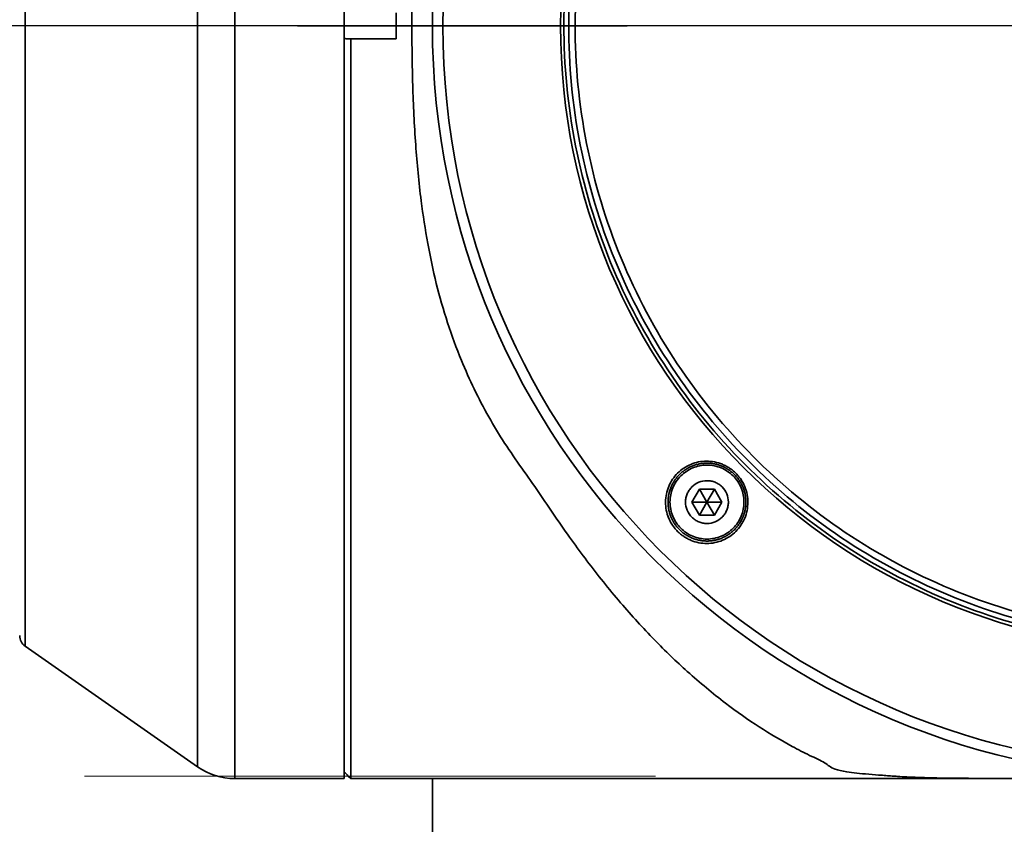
# Model space of a CAD drawing. Header units: millimetres. Extents: x 0 to 4200, y 0 to 2974.
# Tile 14 of 40: x 1173 to 1248, y 1746 to 1808. Entities that reach past the tile are written whole.
import ezdxf

# ---------------------------------------------------------------- set-up
doc = ezdxf.new("R2010")
doc.units = ezdxf.units.MM
doc.header["$LTSCALE"] = 10
doc.linetypes.add('CENTERX2', pattern=[20.32, 12.7, -2.54, 2.54, -2.54])
doc.layers.get('0').update_dxf_attribs({"lineweight": 18})
doc.layers.add('中心线层', color=6, linetype='CENTERX2', lineweight=25)
doc.layers.add('标注层', color=150, linetype='Continuous', lineweight=18)
doc.styles.add('SLDTEXTSTYLE1', font='txt')
doc.dimstyles.new('SLDDIMSTYLE0', dxfattribs={"dimtxt": 35, "dimasz": 40, "dimexe": 0, "dimexo": 0.0625, "dimgap": 8.75, "dimtad": 0, "dimtih": 1, "dimtoh": 1, "dimrnd": 1e-09, "dimzin": 12, "dimdsep": 46, "dimtxsty": 'SLDTEXTSTYLE1', "dimcen": 0, "dimdle": 80, "dimadec": 0, "dimazin": 3, "dimtfac": 1, "dimtdec": 3, "dimtofl": 0, "dimtmove": 0, "dimatfit": 3, "dimfxl": 1, "dimfrac": 2, "dimtolj": 1, "dimarcsym": 0})

# ---------------------------------------------------------------- blocks, each defined once
blk = doc.blocks.new('*X25')
at = {"layer": '标注层'}
blk.add_hatch(color=256, dxfattribs=at).paths.add_polyline_path([(1613.73, 2046.548), (1649.617, 2064.909), (1643.993, 2073.178)], flags=0)
for p, q in [((1613.73, 2046.548), (1751.485, 2140.236)), ((1751.485, 2140.236), (1861.288, 2140.236))]:
    blk.add_line(p, q, dxfattribs=at)
at = {"layer": '标注层', "char_height": 35, "attachment_point": 1, "style": 'SLDTEXTSTYLE1'}
for s, insert, width in [('%%C', (1761.485, 2185.353), 46.92737), ('850', (1800.184, 2185.353), 140.78212)]:
    blk.add_mtext(s, dxfattribs=dict(at, insert=insert, width=width))
blk = doc.blocks.new('SW_CENTERMARKSYMBOL_1')
at = {"layer": '中心线层', "color": 0}
blk.add_line((-1, 0), (-425.5, 0), dxfattribs=at)
blk = doc.blocks.new('SW_CENTERMARKSYMBOL_2')
at = {"layer": '中心线层', "color": 0}
blk.add_line((1, 0), (395.5, 0), dxfattribs=at)

msp = doc.modelspace()

# ---------------------------------------------------------------- linework, layer by layer
at = {"color": 7, "linetype": 'Continuous', "lineweight": 35}
for p, q in [((1197.502, 1749.542), (1197.502, 1865.542)), ((1201.502, 1808.547), (1201.502, 1806.537)), ((1197.505, 1806.586), (1197.502, 1806.586)), ((1197.505, 1750.05), (1197.505, 1806.586)), ((1198.005, 1806.537), (1197.814, 1806.537)), ((1198.005, 1749.551), (1198.005, 1806.537)), ((1198.005, 1806.537), (1201.502, 1806.537)), ((1224.879, 1771.849), (1224.302, 1770.849)), ((1226.034, 1771.849), (1224.879, 1771.849)), ((1224.879, 1771.849), (1225.457, 1770.849)), ((1226.034, 1771.849), (1225.457, 1770.849)), ((1226.611, 1770.849), (1226.034, 1771.849)), ((1224.302, 1770.849), (1224.879, 1769.849)), ((1224.302, 1770.849), (1225.457, 1770.849)), ((1225.457, 1770.849), (1224.879, 1769.849)), ((1226.611, 1770.849), (1225.457, 1770.849)), ((1226.034, 1769.849), (1225.457, 1770.849)), ((1226.034, 1769.849), (1226.611, 1770.849)), ((1224.879, 1769.849), (1226.034, 1769.849)), ((1172.929, 1759.744), (1186.211, 1750.446)), ((1189.078, 1749.542), (1197.502, 1749.542)), ((1197.502, 1750.05), (1197.505, 1750.05)), ((1197.814, 1749.742), (1198.005, 1749.551)), ((1201.502, 1749.551), (1198.005, 1749.551)), ((1201.502, 1749.551), (1201.502, 1749.542)), ((1201.502, 1749.542), (1262.302, 1749.542)), ((1204.302, 1749.542), (1204.302, 1735.045))]:
    msp.add_line(p, q, dxfattribs=at)
at = {"color": 8, "linetype": 'Continuous', "lineweight": 35}
for p, q in [((1186.211, 1750.446), (1186.211, 1864.639)), ((1189.078, 1749.542), (1189.078, 1853.878)), ((1172.929, 1845.728), (1172.929, 1759.744))]:
    msp.add_line(p, q, dxfattribs=at)
at = {"color": 7, "linetype": 'Continuous', "lineweight": 35}
for radius in [58, 57.196, 48.125]:
    msp.add_circle((1262.302, 1807.542), radius, dxfattribs=at)
for centre, radius, start, end in [((1173.502, 1760.563), 1, 180, 235.00798), ((1189.078, 1754.542), 5, 235.00798, 270)]:
    msp.add_arc(centre, radius, start, end, dxfattribs=at)
for points, knots in [([(1202.713, 1807.542), (1202.721, 1808.676), (1202.736, 1810.937), (1202.858, 1814.356), (1203.069, 1817.691), (1203.445, 1821.372), (1204.068, 1825.266), (1205.078, 1829.388), (1206.177, 1832.517), (1207.173, 1834.806), (1207.926, 1836.351), (1208.741, 1837.858), (1209.62, 1839.32), (1210.547, 1840.742), (1211.549, 1842.091), (1212.473, 1843.436), (1213.447, 1844.897), (1214.479, 1846.4), (1215.561, 1847.904), (1216.608, 1849.294), (1217.673, 1850.642), (1219.011, 1852.248), (1220.626, 1854.055), (1222.453, 1855.919), (1224.424, 1857.744), (1226.386, 1859.376), (1228.395, 1860.86), (1230.263, 1862.081), (1231.892, 1863.002), (1233.174, 1863.673), (1234.254, 1864.147), (1234.751, 1864.545), (1235.324, 1864.844), (1236.265, 1865.048), (1237.547, 1865.184), (1238.958, 1865.285), (1240.214, 1865.384), (1241.577, 1865.452), (1243.038, 1865.495), (1244.629, 1865.518), (1246.313, 1865.526), (1247.571, 1865.53), (1248.255, 1865.528), (1248.367, 1865.528)], [0, 0, 0, 0, 2.673018, 5.331849, 8.09508, 10.632396, 14.238473, 17.724624, 21.227916, 22.719058, 24.227096, 25.753708, 27.274608, 28.805019, 30.353214, 31.849134, 33.353808, 35.349842, 37.13671, 38.843527, 40.60765, 42.429129, 45.418091, 48.455937, 51.205235, 54.788471, 57.758834, 60.770161, 63.759709, 65.644913, 67.393039, 69.106155, 70.431738, 71.767307, 73.102863, 74.451624, 75.801379, 77.145709, 78.491999, 79.846386, 81.187168, 82.540808, 82.805675, 82.805675, 82.805675, 82.805675]), ([(1228.381, 1773.762), (1226.171, 1775.982), (1224.178, 1778.42), (1220.708, 1783.637), (1219.229, 1786.417), (1216.843, 1792.211), (1215.935, 1795.226), (1214.726, 1801.374), (1214.424, 1804.508), (1214.436, 1810.775), (1214.752, 1813.907), (1215.987, 1820.051), (1216.907, 1823.062), (1219.317, 1828.846), (1220.807, 1831.62), (1224.299, 1836.823), (1226.301, 1839.252), (1230.742, 1843.674), (1233.179, 1845.667), (1238.397, 1849.137), (1241.177, 1850.616), (1246.971, 1853.002), (1249.986, 1853.909), (1256.134, 1855.119), (1259.268, 1855.421), (1265.535, 1855.408), (1268.667, 1855.093), (1274.811, 1853.858), (1277.821, 1852.938), (1283.606, 1850.528), (1286.379, 1849.038), (1291.583, 1845.546), (1294.012, 1843.543), (1296.223, 1841.323)], [0, 0, 0, 0, 9.395931, 9.395931, 18.791862, 18.791862, 28.187793, 28.187793, 37.583724, 37.583724, 46.979655, 46.979655, 56.375586, 56.375586, 65.771517, 65.771517, 75.167448, 75.167448, 84.563379, 84.563379, 93.95931, 93.95931, 103.355241, 103.355241, 112.751172, 112.751172, 122.147103, 122.147103, 131.543034, 131.543034, 140.938965, 140.938965, 150.334896, 150.334896, 150.334896, 150.334896]), ([(1295.959, 1841.061), (1293.766, 1843.263), (1291.355, 1845.25), (1286.192, 1848.715), (1283.44, 1850.193), (1277.701, 1852.585), (1274.713, 1853.498), (1268.618, 1854.723), (1265.509, 1855.036), (1259.292, 1855.049), (1256.182, 1854.749), (1250.082, 1853.549), (1247.09, 1852.648), (1241.341, 1850.281), (1238.583, 1848.814), (1233.406, 1845.37), (1230.987, 1843.393), (1226.581, 1839.006), (1224.595, 1836.595), (1221.13, 1831.432), (1219.651, 1828.68), (1217.26, 1822.941), (1216.347, 1819.954), (1215.121, 1813.858), (1214.809, 1810.75), (1214.796, 1804.532), (1215.096, 1801.422), (1216.296, 1795.322), (1217.197, 1792.331), (1219.564, 1786.581), (1221.031, 1783.823), (1224.475, 1778.646), (1226.452, 1776.227), (1228.645, 1774.024)], [0, 0, 0, 0, 9.32284, 9.32284, 18.64568, 18.64568, 27.96852, 27.96852, 37.29136, 37.29136, 46.6142, 46.6142, 55.937041, 55.937041, 65.259881, 65.259881, 74.582721, 74.582721, 83.905561, 83.905561, 93.228401, 93.228401, 102.551241, 102.551241, 111.874081, 111.874081, 121.196921, 121.196921, 130.519761, 130.519761, 139.842601, 139.842601, 149.165442, 149.165442, 149.165442, 149.165442]), ([(1229, 1774.377), (1226.829, 1776.557), (1224.873, 1778.95), (1221.466, 1784.073), (1220.014, 1786.802), (1217.672, 1792.491), (1216.78, 1795.45), (1215.593, 1801.487), (1215.296, 1804.564), (1215.309, 1810.716), (1215.618, 1813.791), (1216.831, 1819.823), (1217.734, 1822.779), (1220.1, 1828.458), (1221.563, 1831.181), (1224.992, 1836.289), (1226.957, 1838.675), (1231.317, 1843.016), (1233.71, 1844.972), (1238.833, 1848.379), (1241.562, 1849.831), (1247.25, 1852.173), (1250.21, 1853.064), (1256.247, 1854.252), (1259.323, 1854.549), (1265.476, 1854.536), (1268.551, 1854.227), (1274.583, 1853.014), (1277.539, 1852.111), (1283.218, 1849.744), (1285.941, 1848.282), (1291.049, 1844.853), (1293.434, 1842.887), (1295.605, 1840.708)], [0, 0, 0, 0, 9.224705, 9.224705, 18.44941, 18.44941, 27.674115, 27.674115, 36.89882, 36.89882, 46.123525, 46.123525, 55.34823, 55.34823, 64.572935, 64.572935, 73.79764, 73.79764, 83.022344, 83.022344, 92.247049, 92.247049, 101.471754, 101.471754, 110.696459, 110.696459, 119.921164, 119.921164, 129.145869, 129.145869, 138.370574, 138.370574, 147.595279, 147.595279, 147.595279, 147.595279]), ([(1296.223, 1841.323), (1298.434, 1839.103), (1300.426, 1836.665), (1303.897, 1831.448), (1305.375, 1828.668), (1307.761, 1822.874), (1308.669, 1819.859), (1309.879, 1813.71), (1310.181, 1810.577), (1310.168, 1804.31), (1309.853, 1801.178), (1308.618, 1795.034), (1307.698, 1792.023), (1305.288, 1786.239), (1303.798, 1783.465), (1300.306, 1778.262), (1298.303, 1775.833), (1293.863, 1771.411), (1291.425, 1769.418), (1286.208, 1765.948), (1283.428, 1764.469), (1277.634, 1762.083), (1274.619, 1761.176), (1268.47, 1759.966), (1265.337, 1759.664), (1259.07, 1759.677), (1255.938, 1759.992), (1249.794, 1761.227), (1246.783, 1762.147), (1240.999, 1764.557), (1238.225, 1766.047), (1233.022, 1769.539), (1230.592, 1771.542), (1228.381, 1773.762)], [0, 0, 0, 0, 9.395931, 9.395931, 18.791862, 18.791862, 28.187793, 28.187793, 37.583724, 37.583724, 46.979655, 46.979655, 56.375586, 56.375586, 65.771517, 65.771517, 75.167448, 75.167448, 84.563379, 84.563379, 93.95931, 93.95931, 103.355241, 103.355241, 112.751172, 112.751172, 122.147103, 122.147103, 131.543034, 131.543034, 140.938965, 140.938965, 150.334896, 150.334896, 150.334896, 150.334896]), ([(1228.645, 1774.024), (1230.839, 1771.822), (1233.25, 1769.835), (1238.412, 1766.37), (1241.164, 1764.892), (1246.904, 1762.5), (1249.891, 1761.587), (1255.987, 1760.362), (1259.095, 1760.049), (1265.313, 1760.036), (1268.422, 1760.336), (1274.523, 1761.536), (1277.514, 1762.437), (1283.264, 1764.804), (1286.022, 1766.271), (1291.199, 1769.715), (1293.617, 1771.692), (1298.023, 1776.079), (1300.01, 1778.49), (1303.475, 1783.653), (1304.953, 1786.405), (1307.345, 1792.144), (1308.258, 1795.131), (1309.483, 1801.227), (1309.796, 1804.335), (1309.809, 1810.553), (1309.509, 1813.663), (1308.308, 1819.763), (1307.408, 1822.754), (1305.04, 1828.504), (1303.573, 1831.262), (1300.13, 1836.439), (1298.153, 1838.858), (1295.959, 1841.061)], [0, 0, 0, 0, 9.32284, 9.32284, 18.64568, 18.64568, 27.96852, 27.96852, 37.29136, 37.29136, 46.6142, 46.6142, 55.937041, 55.937041, 65.259881, 65.259881, 74.582721, 74.582721, 83.905561, 83.905561, 93.228401, 93.228401, 102.551241, 102.551241, 111.874081, 111.874081, 121.196921, 121.196921, 130.519761, 130.519761, 139.842601, 139.842601, 149.165442, 149.165442, 149.165442, 149.165442]), ([(1295.605, 1840.708), (1297.776, 1838.528), (1299.732, 1836.135), (1303.139, 1831.012), (1304.59, 1828.283), (1306.933, 1822.594), (1307.824, 1819.635), (1309.012, 1813.598), (1309.309, 1810.521), (1309.296, 1804.369), (1308.987, 1801.294), (1307.774, 1795.262), (1306.87, 1792.306), (1304.504, 1786.627), (1303.042, 1783.904), (1299.613, 1778.796), (1297.647, 1776.41), (1293.288, 1772.069), (1290.894, 1770.113), (1285.772, 1766.706), (1283.043, 1765.254), (1277.354, 1762.912), (1274.394, 1762.021), (1268.358, 1760.833), (1265.281, 1760.536), (1259.129, 1760.549), (1256.054, 1760.858), (1250.022, 1762.071), (1247.066, 1762.974), (1241.387, 1765.341), (1238.664, 1766.803), (1233.556, 1770.232), (1231.17, 1772.198), (1229, 1774.377)], [0, 0, 0, 0, 9.224705, 9.224705, 18.44941, 18.44941, 27.674115, 27.674115, 36.89882, 36.89882, 46.123525, 46.123525, 55.34823, 55.34823, 64.572935, 64.572935, 73.79764, 73.79764, 83.022344, 83.022344, 92.247049, 92.247049, 101.471754, 101.471754, 110.696459, 110.696459, 119.921164, 119.921164, 129.145869, 129.145869, 138.370574, 138.370574, 147.595279, 147.595279, 147.595279, 147.595279]), ([(1204.302, 1807.542), (1204.302, 1807.682), (1204.302, 1807.959), (1204.306, 1808.372), (1204.312, 1808.778), (1204.318, 1809.048), (1204.321, 1809.181)], [0, 0, 0, 0, 0.418005, 0.830423, 1.23735, 1.638883, 1.638883, 1.638883, 1.638883]), ([(1204.302, 1807.542), (1204.3, 1807.542), (1204.299, 1807.542), (1204.298, 1807.542), (1204.296, 1807.542), (1204.294, 1807.542), (1204.291, 1807.542), (1204.286, 1807.542), (1204.281, 1807.542), (1204.275, 1807.542), (1204.264, 1807.542), (1204.25, 1807.542), (1204.235, 1807.542), (1204.204, 1807.542), (1204.165, 1807.542), (1204.119, 1807.542), (1204.027, 1807.542), (1203.908, 1807.542), (1203.766, 1807.542), (1203.748, 1807.542), (1203.73, 1807.542), (1203.711, 1807.542), (1203.702, 1807.542), (1203.693, 1807.542), (1203.684, 1807.542), (1203.674, 1807.542), (1203.665, 1807.542), (1203.655, 1807.542), (1203.617, 1807.542), (1203.578, 1807.542), (1203.537, 1807.542), (1203.455, 1807.542), (1203.369, 1807.542), (1203.279, 1807.542), (1203.103, 1807.542), (1202.912, 1807.542), (1202.713, 1807.542)], [0, 0, 0, 0, 0.01559, 0.01559, 0.01559, 0.040712, 0.040712, 0.040712, 0.090957, 0.090957, 0.090957, 0.191446, 0.191446, 0.191446, 0.392424, 0.392424, 0.392424, 0.794381, 0.794381, 0.794381, 0.844626, 0.844626, 0.844626, 0.869748, 0.869748, 0.869748, 0.89487, 0.89487, 0.89487, 0.995359, 0.995359, 0.995359, 1.196338, 1.196338, 1.196338, 1.588762, 1.588762, 1.588762, 1.588762]), ([(1248.34, 1749.557), (1248.219, 1749.557), (1247.52, 1749.556), (1246.244, 1749.559), (1244.551, 1749.568), (1242.955, 1749.592), (1241.744, 1749.629), (1240.818, 1749.671), (1240.305, 1749.701), (1239.937, 1749.725), (1239.718, 1749.74), (1239.4, 1749.763), (1239.114, 1749.785), (1238.9, 1749.803), (1238.846, 1749.807), (1238.832, 1749.809), (1238.829, 1749.809), (1238.828, 1749.809), (1238.828, 1749.809), (1238.828, 1749.809), (1238.828, 1749.809), (1238.681, 1749.811), (1237.851, 1749.889), (1237.011, 1749.951), (1236.067, 1750.077), (1235.044, 1750.306), (1234.67, 1750.751), (1233.343, 1751.324), (1231.679, 1752.191), (1229.482, 1753.468), (1226.782, 1755.377), (1224.071, 1757.624), (1221.366, 1760.225), (1219.214, 1762.587), (1217.488, 1764.667), (1216.227, 1766.283), (1214.985, 1767.972), (1213.751, 1769.73), (1212.521, 1771.596), (1211.19, 1773.456), (1209.848, 1775.373), (1208.625, 1777.412), (1207.509, 1779.54), (1206.43, 1781.945), (1205.434, 1784.651), (1204.575, 1787.663), (1203.906, 1790.807), (1203.361, 1794.364), (1202.977, 1798.441), (1202.754, 1802.95), (1202.727, 1806.02), (1202.713, 1807.542)], [0, 0, 0, 0, 0.286489, 1.648363, 3.006833, 4.359882, 5.723004, 6.36741, 7.080367, 7.276497, 7.502986, 7.759837, 8.268837, 8.396516, 8.428643, 8.436786, 8.438872, 8.439424, 8.439572, 8.439614, 8.43963, 8.439643, 9.326364, 10.249679, 11.129619, 12.472489, 14.670004, 16.868898, 19.147747, 23.269789, 27.404028, 32.063242, 36.0967, 40.302189, 42.486877, 44.586863, 46.580305, 48.764715, 50.867794, 52.973221, 55.096262, 57.219347, 59.357851, 61.461383, 64.106136, 66.762874, 69.358113, 72.070752, 75.537492, 79.189366, 82.777703, 82.777703, 82.777703, 82.777703]), ([(1204.321, 1805.904), (1204.318, 1806.037), (1204.312, 1806.307), (1204.306, 1806.713), (1204.302, 1807.126), (1204.302, 1807.403), (1204.302, 1807.542)], [0, 0, 0, 0, 0.401533, 0.808459, 1.220877, 1.638883, 1.638883, 1.638883, 1.638883]), ([(1223.192, 1768.594), (1223.15, 1768.637), (1223.067, 1768.724), (1222.951, 1768.862), (1222.844, 1769.005), (1222.745, 1769.154), (1222.655, 1769.309), (1222.573, 1769.47), (1222.441, 1769.77), (1222.303, 1770.23), (1222.248, 1770.854), (1222.312, 1771.475), (1222.498, 1772.069), (1222.791, 1772.615), (1223.187, 1773.092), (1223.664, 1773.485), (1224.213, 1773.777), (1224.805, 1773.96), (1225.427, 1774.021), (1226.05, 1773.964), (1226.552, 1773.811), (1226.93, 1773.634), (1227.199, 1773.472), (1227.455, 1773.285), (1227.608, 1773.14), (1227.684, 1773.068)], [0, 0, 0, 0, 0.179295, 0.3574, 0.534812, 0.712038, 0.889585, 1.067963, 1.247672, 1.868545, 2.490523, 3.112505, 3.733075, 4.35698, 4.97589, 5.601323, 6.21941, 6.845247, 7.464194, 8.088834, 8.709451, 9.020704, 9.331595, 9.645228, 9.958762, 9.958762, 9.958762, 9.958762]), ([(1223.331, 1768.732), (1223.26, 1768.803), (1223.194, 1768.877), (1223.069, 1769.03), (1223.01, 1769.11), (1222.929, 1769.233), (1222.902, 1769.275), (1222.865, 1769.339), (1222.852, 1769.36), (1222.828, 1769.403), (1222.816, 1769.425), (1222.793, 1769.469), (1222.782, 1769.491), (1222.759, 1769.536), (1222.748, 1769.558), (1222.727, 1769.604), (1222.717, 1769.626), (1222.697, 1769.672), (1222.688, 1769.695), (1222.66, 1769.763), (1222.642, 1769.809), (1222.61, 1769.902), (1222.594, 1769.949), (1222.567, 1770.043), (1222.554, 1770.091), (1222.53, 1770.186), (1222.52, 1770.235), (1222.501, 1770.331), (1222.493, 1770.38), (1222.483, 1770.454), (1222.48, 1770.478), (1222.474, 1770.528), (1222.471, 1770.552), (1222.467, 1770.602), (1222.465, 1770.626), (1222.462, 1770.675), (1222.46, 1770.7), (1222.457, 1770.774), (1222.456, 1770.823), (1222.458, 1770.969), (1222.463, 1771.067), (1222.478, 1771.213), (1222.485, 1771.261), (1222.496, 1771.334), (1222.5, 1771.358), (1222.509, 1771.407), (1222.514, 1771.431), (1222.524, 1771.479), (1222.529, 1771.503), (1222.54, 1771.551), (1222.546, 1771.575), (1222.564, 1771.646), (1222.578, 1771.693), (1222.621, 1771.833), (1222.654, 1771.925), (1222.711, 1772.059), (1222.731, 1772.103), (1222.773, 1772.191), (1222.795, 1772.234), (1222.842, 1772.32), (1222.866, 1772.363), (1222.917, 1772.447), (1222.943, 1772.488), (1222.998, 1772.569), (1223.026, 1772.608), (1223.084, 1772.686), (1223.114, 1772.724), (1223.207, 1772.836), (1223.272, 1772.908), (1223.375, 1773.01), (1223.411, 1773.044), (1223.483, 1773.109), (1223.52, 1773.141), (1223.596, 1773.203), (1223.635, 1773.233), (1223.713, 1773.291), (1223.753, 1773.319), (1223.874, 1773.399), (1223.957, 1773.449), (1224.085, 1773.518), (1224.128, 1773.539), (1224.216, 1773.581), (1224.26, 1773.601), (1224.328, 1773.629), (1224.351, 1773.638), (1224.396, 1773.656), (1224.419, 1773.664), (1224.466, 1773.681), (1224.489, 1773.689), (1224.535, 1773.704), (1224.559, 1773.712), (1224.629, 1773.733), (1224.676, 1773.746), (1224.77, 1773.77), (1224.818, 1773.781), (1224.961, 1773.809), (1225.057, 1773.824), (1225.203, 1773.839), (1225.251, 1773.842), (1225.325, 1773.846), (1225.349, 1773.847), (1225.398, 1773.849), (1225.423, 1773.849), (1225.473, 1773.849), (1225.497, 1773.849), (1225.547, 1773.848), (1225.571, 1773.847), (1225.645, 1773.844), (1225.694, 1773.84), (1225.841, 1773.826), (1225.937, 1773.812), (1226.082, 1773.784), (1226.129, 1773.773), (1226.225, 1773.75), (1226.272, 1773.737), (1226.343, 1773.715), (1226.367, 1773.708), (1226.414, 1773.692), (1226.438, 1773.684), (1226.484, 1773.668), (1226.508, 1773.659), (1226.554, 1773.641), (1226.577, 1773.632), (1226.646, 1773.604), (1226.691, 1773.584), (1226.78, 1773.542), (1226.825, 1773.52), (1226.955, 1773.45), (1227.039, 1773.4), (1227.163, 1773.317), (1227.203, 1773.289), (1227.263, 1773.244), (1227.283, 1773.229), (1227.322, 1773.199), (1227.342, 1773.183), (1227.38, 1773.151), (1227.399, 1773.135), (1227.437, 1773.103), (1227.456, 1773.086), (1227.511, 1773.036), (1227.547, 1773.001), (1227.582, 1772.966)], [0, 0, 0, 0, 0.29451, 0.29451, 0.589019, 0.589019, 0.736274, 0.736274, 0.809901, 0.809901, 0.883529, 0.883529, 0.957156, 0.957156, 1.030783, 1.030783, 1.104411, 1.104411, 1.178038, 1.178038, 1.325293, 1.325293, 1.472548, 1.472548, 1.619802, 1.619802, 1.767057, 1.767057, 1.914312, 1.914312, 1.987939, 1.987939, 2.061567, 2.061567, 2.135194, 2.135194, 2.208821, 2.208821, 2.356076, 2.356076, 2.650586, 2.650586, 2.79784, 2.79784, 2.871468, 2.871468, 2.945095, 2.945095, 3.018722, 3.018722, 3.09235, 3.09235, 3.239605, 3.239605, 3.534114, 3.534114, 3.681369, 3.681369, 3.828624, 3.828624, 3.975878, 3.975878, 4.123133, 4.123133, 4.270388, 4.270388, 4.417643, 4.417643, 4.712152, 4.712152, 4.859407, 4.859407, 5.006662, 5.006662, 5.153916, 5.153916, 5.301171, 5.301171, 5.595681, 5.595681, 5.742935, 5.742935, 5.89019, 5.89019, 5.963818, 5.963818, 6.037445, 6.037445, 6.111072, 6.111072, 6.1847, 6.1847, 6.331954, 6.331954, 6.479209, 6.479209, 6.773719, 6.773719, 6.920973, 6.920973, 6.994601, 6.994601, 7.068228, 7.068228, 7.141856, 7.141856, 7.215483, 7.215483, 7.362738, 7.362738, 7.657247, 7.657247, 7.804502, 7.804502, 7.951757, 7.951757, 8.025384, 8.025384, 8.099011, 8.099011, 8.172639, 8.172639, 8.246266, 8.246266, 8.393521, 8.393521, 8.540776, 8.540776, 8.835285, 8.835285, 8.98254, 8.98254, 9.056167, 9.056167, 9.129795, 9.129795, 9.203422, 9.203422, 9.27705, 9.27705, 9.424304, 9.424304, 9.424304, 9.424304]), ([(1225.457, 1773.699), (1225.833, 1773.699), (1226.207, 1773.623), (1226.721, 1773.41), (1226.887, 1773.321), (1227.198, 1773.113), (1227.341, 1772.995), (1227.604, 1772.732), (1227.724, 1772.585), (1227.931, 1772.276), (1228.018, 1772.112), (1228.161, 1771.767), (1228.216, 1771.586), (1228.288, 1771.222), (1228.307, 1771.037), (1228.307, 1770.661), (1228.288, 1770.476), (1228.216, 1770.112), (1228.161, 1769.931), (1228.018, 1769.586), (1227.931, 1769.422), (1227.724, 1769.112), (1227.604, 1768.966), (1227.341, 1768.703), (1227.198, 1768.585), (1226.886, 1768.376), (1226.721, 1768.288), (1226.378, 1768.146), (1226.199, 1768.091), (1225.831, 1768.018), (1225.645, 1767.999), (1225.08, 1767.999), (1224.707, 1768.075), (1224.193, 1768.288), (1224.026, 1768.377), (1223.716, 1768.585), (1223.572, 1768.703), (1223.309, 1768.966), (1223.189, 1769.113), (1222.983, 1769.422), (1222.895, 1769.586), (1222.752, 1769.931), (1222.698, 1770.112), (1222.625, 1770.476), (1222.607, 1770.662), (1222.607, 1771.037), (1222.625, 1771.222), (1222.698, 1771.586), (1222.752, 1771.768), (1222.895, 1772.112), (1222.983, 1772.276), (1223.189, 1772.586), (1223.31, 1772.732), (1223.572, 1772.995), (1223.715, 1773.113), (1224.027, 1773.322), (1224.192, 1773.41), (1224.535, 1773.552), (1224.715, 1773.607), (1225.083, 1773.681), (1225.269, 1773.699), (1225.457, 1773.699)], [0, 0, 0, 0, 1.118567, 1.118567, 1.67785, 1.67785, 2.237134, 2.237134, 2.796417, 2.796417, 3.3557, 3.3557, 3.914984, 3.914984, 4.474267, 4.474267, 5.03355, 5.03355, 5.592834, 5.592834, 6.152117, 6.152117, 6.711401, 6.711401, 7.270684, 7.270684, 7.829967, 7.829967, 8.389251, 8.389251, 8.948534, 8.948534, 10.067101, 10.067101, 10.626384, 10.626384, 11.185668, 11.185668, 11.744951, 11.744951, 12.304234, 12.304234, 12.863518, 12.863518, 13.422801, 13.422801, 13.982084, 13.982084, 14.541368, 14.541368, 15.100651, 15.100651, 15.659935, 15.659935, 16.219218, 16.219218, 16.778501, 16.778501, 17.337785, 17.337785, 17.897068, 17.897068, 17.897068, 17.897068]), ([(1227.684, 1773.068), (1227.726, 1773.024), (1227.81, 1772.937), (1227.925, 1772.799), (1228.033, 1772.656), (1228.131, 1772.507), (1228.222, 1772.353), (1228.303, 1772.192), (1228.435, 1771.892), (1228.573, 1771.432), (1228.629, 1770.811), (1228.566, 1770.19), (1228.382, 1769.599), (1228.089, 1769.052), (1227.696, 1768.576), (1227.218, 1768.18), (1226.671, 1767.887), (1226.076, 1767.702), (1225.453, 1767.64), (1224.828, 1767.697), (1224.325, 1767.85), (1223.945, 1768.028), (1223.675, 1768.19), (1223.421, 1768.376), (1223.269, 1768.521), (1223.192, 1768.594)], [0, 0, 0, 0, 0.179731, 0.357783, 0.534862, 0.711687, 0.888976, 1.067437, 1.247764, 1.867082, 2.490602, 3.108319, 3.733199, 4.350494, 4.976099, 5.594888, 6.219686, 6.841222, 7.464485, 8.087516, 8.709641, 9.023648, 9.334737, 9.645644, 9.959092, 9.959092, 9.959092, 9.959092]), ([(1227.582, 1772.966), (1227.653, 1772.895), (1227.719, 1772.821), (1227.846, 1772.666), (1227.905, 1772.586), (1228.014, 1772.421), (1228.064, 1772.337), (1228.133, 1772.206), (1228.155, 1772.162), (1228.186, 1772.095), (1228.196, 1772.072), (1228.216, 1772.027), (1228.226, 1772.004), (1228.244, 1771.958), (1228.254, 1771.935), (1228.271, 1771.888), (1228.28, 1771.865), (1228.296, 1771.818), (1228.304, 1771.794), (1228.319, 1771.747), (1228.327, 1771.724), (1228.348, 1771.653), (1228.36, 1771.605), (1228.384, 1771.51), (1228.394, 1771.462), (1228.412, 1771.365), (1228.42, 1771.317), (1228.434, 1771.22), (1228.44, 1771.171), (1228.449, 1771.073), (1228.452, 1771.024), (1228.455, 1770.95), (1228.456, 1770.925), (1228.457, 1770.876), (1228.457, 1770.851), (1228.456, 1770.802), (1228.456, 1770.777), (1228.454, 1770.728), (1228.453, 1770.704), (1228.449, 1770.63), (1228.445, 1770.582), (1228.43, 1770.436), (1228.415, 1770.34), (1228.385, 1770.197), (1228.374, 1770.149), (1228.356, 1770.078), (1228.35, 1770.055), (1228.336, 1770.008), (1228.329, 1769.984), (1228.315, 1769.937), (1228.307, 1769.914), (1228.292, 1769.867), (1228.284, 1769.844), (1228.267, 1769.798), (1228.258, 1769.775), (1228.24, 1769.73), (1228.231, 1769.707), (1228.203, 1769.64), (1228.183, 1769.596), (1228.141, 1769.508), (1228.119, 1769.465), (1228.073, 1769.38), (1228.049, 1769.338), (1227.999, 1769.255), (1227.972, 1769.214), (1227.932, 1769.153), (1227.918, 1769.133), (1227.89, 1769.094), (1227.875, 1769.074), (1227.846, 1769.035), (1227.831, 1769.015), (1227.801, 1768.977), (1227.785, 1768.958), (1227.739, 1768.901), (1227.707, 1768.864), (1227.642, 1768.793), (1227.608, 1768.758), (1227.505, 1768.655), (1227.433, 1768.59), (1227.321, 1768.498), (1227.283, 1768.468), (1227.224, 1768.425), (1227.204, 1768.41), (1227.164, 1768.382), (1227.144, 1768.368), (1227.103, 1768.341), (1227.083, 1768.328), (1227.041, 1768.302), (1227.02, 1768.289), (1226.979, 1768.264), (1226.958, 1768.251), (1226.915, 1768.227), (1226.894, 1768.216), (1226.829, 1768.181), (1226.786, 1768.159), (1226.698, 1768.118), (1226.654, 1768.098), (1226.564, 1768.061), (1226.519, 1768.043), (1226.428, 1768.01), (1226.381, 1767.995), (1226.311, 1767.973), (1226.288, 1767.966), (1226.241, 1767.953), (1226.217, 1767.947), (1226.169, 1767.935), (1226.145, 1767.929), (1226.097, 1767.918), (1226.073, 1767.913), (1226.025, 1767.903), (1226.001, 1767.899), (1225.952, 1767.89), (1225.928, 1767.886), (1225.856, 1767.875), (1225.807, 1767.869), (1225.662, 1767.854), (1225.564, 1767.849), (1225.417, 1767.849), (1225.368, 1767.85), (1225.27, 1767.854), (1225.221, 1767.858), (1225.159, 1767.864), (1225.147, 1767.865), (1225.122, 1767.868), (1225.11, 1767.869), (1225.073, 1767.874), (1225.048, 1767.877), (1224.999, 1767.884), (1224.975, 1767.888), (1224.926, 1767.896), (1224.902, 1767.901), (1224.83, 1767.915), (1224.782, 1767.926), (1224.686, 1767.949), (1224.639, 1767.962), (1224.545, 1767.991), (1224.498, 1768.006), (1224.405, 1768.039), (1224.359, 1768.057), (1224.291, 1768.085), (1224.268, 1768.095), (1224.222, 1768.115), (1224.2, 1768.125), (1224.155, 1768.146), (1224.132, 1768.157), (1224.088, 1768.18), (1224.066, 1768.191), (1224, 1768.226), (1223.957, 1768.251), (1223.872, 1768.301), (1223.83, 1768.328), (1223.707, 1768.41), (1223.628, 1768.469), (1223.475, 1768.594), (1223.402, 1768.661), (1223.331, 1768.732)], [0, 0, 0, 0, 0.294434, 0.294434, 0.588949, 0.588949, 0.883465, 0.883465, 1.030723, 1.030723, 1.104352, 1.104352, 1.177981, 1.177981, 1.25161, 1.25161, 1.325239, 1.325239, 1.398868, 1.398868, 1.472496, 1.472496, 1.619754, 1.619754, 1.767012, 1.767012, 1.91427, 1.91427, 2.061528, 2.061528, 2.208786, 2.208786, 2.282415, 2.282415, 2.356043, 2.356043, 2.429672, 2.429672, 2.503301, 2.503301, 2.650559, 2.650559, 2.945075, 2.945075, 3.092333, 3.092333, 3.165962, 3.165962, 3.23959, 3.23959, 3.313219, 3.313219, 3.386848, 3.386848, 3.460477, 3.460477, 3.534106, 3.534106, 3.681364, 3.681364, 3.828622, 3.828622, 3.97588, 3.97588, 4.123138, 4.123138, 4.196766, 4.196766, 4.270395, 4.270395, 4.344024, 4.344024, 4.417653, 4.417653, 4.564911, 4.564911, 4.712169, 4.712169, 5.006685, 5.006685, 5.153942, 5.153942, 5.227571, 5.227571, 5.3012, 5.3012, 5.374829, 5.374829, 5.448458, 5.448458, 5.522087, 5.522087, 5.595716, 5.595716, 5.742974, 5.742974, 5.890232, 5.890232, 6.037489, 6.037489, 6.184747, 6.184747, 6.258376, 6.258376, 6.332005, 6.332005, 6.405634, 6.405634, 6.479263, 6.479263, 6.552892, 6.552892, 6.626521, 6.626521, 6.773779, 6.773779, 7.068294, 7.068294, 7.215552, 7.215552, 7.36281, 7.36281, 7.399624, 7.399624, 7.436439, 7.436439, 7.510068, 7.510068, 7.583697, 7.583697, 7.657326, 7.657326, 7.804583, 7.804583, 7.951841, 7.951841, 8.099099, 8.099099, 8.246357, 8.246357, 8.319986, 8.319986, 8.393615, 8.393615, 8.467244, 8.467244, 8.540873, 8.540873, 8.68813, 8.68813, 8.835388, 8.835388, 9.129904, 9.129904, 9.42442, 9.42442, 9.42442, 9.42442]), ([(1225.457, 1772.499), (1225.566, 1772.499), (1225.673, 1772.488), (1225.884, 1772.446), (1225.989, 1772.415), (1226.188, 1772.332), (1226.283, 1772.281), (1226.462, 1772.162), (1226.547, 1772.092), (1226.776, 1771.864), (1226.899, 1771.68), (1227.063, 1771.282), (1227.107, 1771.065), (1227.107, 1770.743), (1227.096, 1770.633), (1227.054, 1770.422), (1227.023, 1770.319), (1226.94, 1770.119), (1226.889, 1770.022), (1226.769, 1769.844), (1226.701, 1769.76), (1226.47, 1769.529), (1226.289, 1769.408), (1225.889, 1769.242), (1225.675, 1769.199), (1225.348, 1769.199), (1225.241, 1769.21), (1225.03, 1769.252), (1224.925, 1769.283), (1224.725, 1769.366), (1224.63, 1769.417), (1224.451, 1769.537), (1224.366, 1769.606), (1224.138, 1769.835), (1224.015, 1770.019), (1223.85, 1770.416), (1223.807, 1770.633), (1223.807, 1770.956), (1223.817, 1771.065), (1223.859, 1771.276), (1223.891, 1771.379), (1223.973, 1771.579), (1224.025, 1771.676), (1224.144, 1771.855), (1224.212, 1771.938), (1224.443, 1772.169), (1224.625, 1772.29), (1225.024, 1772.456), (1225.239, 1772.499), (1225.457, 1772.499)], [0, 0, 0, 0, 0.323647, 0.323647, 0.647294, 0.647294, 0.970941, 0.970941, 1.294588, 1.294588, 1.941882, 1.941882, 2.589176, 2.589176, 2.912823, 2.912823, 3.23647, 3.23647, 3.560117, 3.560117, 3.883764, 3.883764, 4.531058, 4.531058, 5.178352, 5.178352, 5.501999, 5.501999, 5.825645, 5.825645, 6.149292, 6.149292, 6.472939, 6.472939, 7.120233, 7.120233, 7.767527, 7.767527, 8.091174, 8.091174, 8.414821, 8.414821, 8.738468, 8.738468, 9.062115, 9.062115, 9.709409, 9.709409, 10.356703, 10.356703, 10.356703, 10.356703]), ([(1248.34, 1749.556), (1249.474, 1749.557), (1251.75, 1749.557), (1254.744, 1749.557), (1257.368, 1749.558), (1259.443, 1749.558), (1260.479, 1749.558), (1260.906, 1749.559)], [0, 0, 0, 0, 2.660693, 5.33945, 8.016851, 10.691558, 12.566202, 12.566202, 12.566202, 12.566202])]:
    msp.add_open_spline(points, degree=3, knots=knots, dxfattribs=at)
for points in [[(1197.814, 1806.537), (1197.71, 1806.537), (1197.607, 1806.553), (1197.505, 1806.586)], [(1197.505, 1750.05), (1197.607, 1749.949), (1197.71, 1749.847), (1197.814, 1749.742)]]:
    msp.add_open_spline(points, degree=3, dxfattribs=at)
at = {"layer": '中心线层', "linetype": 'CENTERX2', "lineweight": 18}
for p, q in [((1684.766, 1807.542), (391.509, 1807.542)), ((1221.502, 1749.742), (1177.502, 1749.742))]:
    msp.add_line(p, q, dxfattribs=at)
at = {"layer": '中心线层', "linetype": 'CENTERX2'}
for centre, radius, start, end in [((1262.302, 1807.542), 425, 275, 265), ((837.302, 1807.542), 395, 20, 340)]:
    msp.add_arc(centre, radius, start, end, dxfattribs=at)

# ---------------------------------------------------------------- block references
at = {"layer": '中心线层'}
for name, p in [('SW_CENTERMARKSYMBOL_1', (1262.302, 1807.542)), ('SW_CENTERMARKSYMBOL_2', (837.302, 1807.542))]:
    msp.add_blockref(name, p, dxfattribs=at)

# ---------------------------------------------------------------- dimensions: what is measured, and where the dimension line sits
at = {"layer": '标注层'}
dim = msp.add_diameter_dim_2p(p1=(910.875, 1568.537), p2=(1613.73, 2046.548), dimstyle='SLDDIMSTYLE0', override={"dimpost": '%%C<>', "dimsah": 1, "dimtzin": 12}, dxfattribs=at)
dim.commit()
dim.dimension.update_dxf_attribs({"geometry": '*X25', "text_midpoint": (1785.65, 2163.472), "dimtype": 163})

doc.saveas('drawing.dxf')
